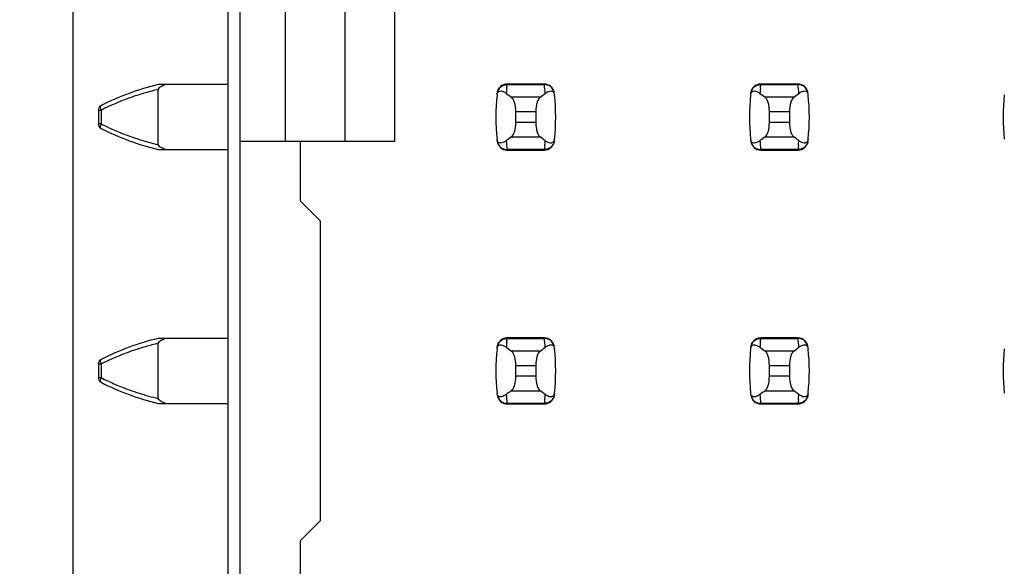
# Model space of a CAD drawing. Header units: inches. Extents: x 0 to 34, y 0 to 22.
# Tile 9 of 47: x 8.513 to 9.29, y 8.734 to 9.165. Entities that reach past the tile are written whole.
import ezdxf

# ---------------------------------------------------------------- set-up
doc = ezdxf.new("R2010")
doc.units = ezdxf.units.IN
doc.header["$LTSCALE"] = 1.87
doc.header["$MEASUREMENT"] = 0
doc.layers.get('0').update_dxf_attribs({"linetype": 'CONTINUOUS'})
doc.layers.add('DIMENSIONS', color=7, linetype='CONTINUOUS')
doc.styles.get("Standard").update_dxf_attribs({"font": 'txt', "width": 0.8})
doc.dimstyles.new('DIMSTYLE_1', dxfattribs={"dimtxt": 0.125, "dimasz": 0.18, "dimexe": 0.125, "dimexo": 0.0625, "dimgap": 0.09, "dimtad": 0, "dimtih": 1, "dimtoh": 1, "dimdec": 3, "dimlfac": 0.5, "dimzin": 4, "dimdsep": 46, "dimtxsty": 'STANDARD', "dimblk": '_FILLED', "dimblk1": '_FILLED', "dimblk2": '_FILLED', "dimcen": 0.09, "dimadec": 0, "dimazin": 0, "dimtp": 0.001, "dimtm": 0.001, "dimtfac": 1, "dimtdec": 3, "dimtofl": 0, "dimtmove": 0, "dimatfit": 3, "dimldrblk": '_FILLED', "dimfxl": 1, "dimtolj": 1, "dimtzin": 4, "dimarcsym": 0})

# ---------------------------------------------------------------- blocks, each defined once
blk = doc.blocks.new('*D18')
at = {"layer": 'DIMENSIONS', "color": 2, "linetype": 'CONTINUOUS'}
blk.add_line((8.58467, 14.26389), (7.80567, 14.26389), dxfattribs=at)
at = {"layer": 'DIMENSIONS', "color": 2, "linetype": 'CONTINUOUS', "insert": (7.74317, 14.32639), "char_height": 0.125, "width": 1.425, "attachment_point": 3, "line_spacing_factor": 0.9}
blk.add_mtext('4.148{\\Ftxt.shx;\\W1.000000;\\H0.125000; }[105.36]', dxfattribs=at)
blk = doc.blocks.new('_FILLED')
at = {"color": 0, "linetype": 'BYBLOCK'}
blk.add_solid([(0, 0), (-1, 0.1736), (-1, -0.1736)], dxfattribs=at)

msp = doc.modelspace()

# ---------------------------------------------------------------- linework, layer by layer
at = {"color": 7, "linetype": 'CONTINUOUS'}
for p, q in [((8.67717, 14.26389), (8.67717, 7.30989)), ((8.687, 7.34301), (8.687, 14.23277)), ((8.72243, 9.90679), (8.72243, 9.06899)), ((8.76968, 9.06899), (8.76968, 9.90679)), ((8.80905, 9.06899), (8.80905, 9.90679)), ((8.55517, 9.19789), (8.55517, 8.57789)), ((8.67717, 9.11348), (8.62243, 9.11348)), ((8.62243, 9.06616), (8.62243, 9.10962)), ((8.89719, 9.11037), (8.89735, 9.11192)), ((8.89735, 9.11192), (8.89744, 9.1127)), ((8.89744, 9.1127), (8.89753, 9.11347)), ((8.89755, 9.11387), (8.89753, 9.11347)), ((8.89753, 9.11347), (8.92686, 9.11347)), ((8.92684, 9.11387), (8.89755, 9.11387)), ((8.92686, 9.11347), (8.92684, 9.11387)), ((8.93439, 9.10701), (8.93473, 9.10604)), ((9.09719, 9.11037), (9.09735, 9.11192)), ((9.09735, 9.11192), (9.09744, 9.1127)), ((9.09744, 9.1127), (9.09753, 9.11347)), ((9.09755, 9.11387), (9.09753, 9.11347)), ((9.09753, 9.11347), (9.12686, 9.11347)), ((9.12684, 9.11387), (9.09755, 9.11387)), ((9.12686, 9.11347), (9.12684, 9.11387)), ((9.13439, 9.10701), (9.13473, 9.10604)), ((8.92355, 9.10356), (8.90084, 9.10356)), ((8.93473, 9.10604), (8.93484, 9.10537)), ((9.12355, 9.10356), (9.10084, 9.10356)), ((9.13473, 9.10604), (9.13484, 9.10537)), ((8.57519, 9.09337), (8.57759, 9.09337)), ((8.57519, 9.09337), (8.57519, 9.08241)), ((8.57759, 9.08241), (8.57759, 9.09337)), ((8.90432, 9.09215), (8.92007, 9.09215)), ((8.90432, 9.08363), (8.90432, 9.09215)), ((8.92007, 9.09215), (8.92007, 9.08363)), ((9.10432, 9.09215), (9.12007, 9.09215)), ((9.10432, 9.08363), (9.10432, 9.09215)), ((9.12007, 9.09215), (9.12007, 9.08363)), ((8.92007, 9.08363), (8.90432, 9.08363)), ((9.12007, 9.08363), (9.10432, 9.08363)), ((8.57759, 9.08241), (8.57519, 9.08241)), ((8.687, 9.06899), (8.80905, 9.06899)), ((8.73424, 9.06899), (8.73424, 9.02175)), ((8.88966, 9.06974), (8.88955, 9.07041)), ((8.89, 9.06877), (8.88966, 9.06974)), ((8.90084, 9.07222), (8.92355, 9.07222)), ((9.08966, 9.06974), (9.08955, 9.07041)), ((9.09, 9.06877), (9.08966, 9.06974)), ((9.10084, 9.07222), (9.12355, 9.07222)), ((8.62243, 9.0623), (8.67717, 9.0623)), ((8.92686, 9.06231), (8.89753, 9.06231)), ((8.89753, 9.06231), (8.89755, 9.06191)), ((8.89755, 9.06191), (8.92684, 9.06191)), ((8.92684, 9.06191), (8.92686, 9.06231)), ((8.92695, 9.06308), (8.92686, 9.06231)), ((8.92704, 9.06386), (8.92695, 9.06308)), ((8.9272, 9.06541), (8.92704, 9.06386)), ((9.12686, 9.06231), (9.09753, 9.06231)), ((9.09753, 9.06231), (9.09755, 9.06191)), ((9.09755, 9.06191), (9.12684, 9.06191)), ((9.12684, 9.06191), (9.12686, 9.06231)), ((9.12695, 9.06308), (9.12686, 9.06231)), ((9.12704, 9.06386), (9.12695, 9.06308)), ((9.1272, 9.06541), (9.12704, 9.06386)), ((8.74999, 9.006), (8.73424, 9.02175)), ((8.74999, 9.006), (8.74999, 8.76978)), ((8.67717, 8.91348), (8.62243, 8.91348)), ((8.89744, 8.9127), (8.89753, 8.91347)), ((8.89755, 8.91387), (8.89753, 8.91347)), ((8.89753, 8.91347), (8.92686, 8.91347)), ((8.92684, 8.91387), (8.89755, 8.91387)), ((8.92686, 8.91347), (8.92684, 8.91387)), ((9.09744, 8.9127), (9.09753, 8.91347)), ((9.09755, 8.91387), (9.09753, 8.91347)), ((9.09753, 8.91347), (9.12686, 8.91347)), ((9.12684, 8.91387), (9.09755, 8.91387)), ((9.12686, 8.91347), (9.12684, 8.91387)), ((8.62243, 8.86616), (8.62243, 8.90962)), ((8.89719, 8.91037), (8.89735, 8.91192)), ((8.89735, 8.91192), (8.89744, 8.9127)), ((8.93439, 8.90701), (8.93473, 8.90604)), ((8.93473, 8.90604), (8.93484, 8.90537)), ((9.09719, 8.91037), (9.09735, 8.91192)), ((9.09735, 8.91192), (9.09744, 8.9127)), ((9.13439, 8.90701), (9.13473, 8.90604)), ((9.13473, 8.90604), (9.13484, 8.90537)), ((8.92355, 8.90356), (8.90084, 8.90356)), ((9.12355, 8.90356), (9.10084, 8.90356)), ((8.57519, 8.89337), (8.57759, 8.89337)), ((8.57519, 8.89337), (8.57519, 8.88241)), ((8.57759, 8.88241), (8.57759, 8.89337)), ((8.90432, 8.89215), (8.92007, 8.89215)), ((8.90432, 8.88363), (8.90432, 8.89215)), ((8.92007, 8.89215), (8.92007, 8.88363)), ((9.10432, 8.89215), (9.12007, 8.89215)), ((9.10432, 8.88363), (9.10432, 8.89215)), ((9.12007, 8.89215), (9.12007, 8.88363)), ((8.57759, 8.88241), (8.57519, 8.88241)), ((8.92007, 8.88363), (8.90432, 8.88363)), ((9.12007, 8.88363), (9.10432, 8.88363)), ((8.88966, 8.86974), (8.88955, 8.87041)), ((8.89, 8.86877), (8.88966, 8.86974)), ((8.90084, 8.87222), (8.92355, 8.87222)), ((9.08966, 8.86974), (9.08955, 8.87041)), ((9.09, 8.86877), (9.08966, 8.86974)), ((9.10084, 8.87222), (9.12355, 8.87222)), ((8.62243, 8.8623), (8.67717, 8.8623)), ((8.92686, 8.86231), (8.89753, 8.86231)), ((8.89753, 8.86231), (8.89755, 8.86191)), ((8.89755, 8.86191), (8.92684, 8.86191)), ((8.92684, 8.86191), (8.92686, 8.86231)), ((8.92695, 8.86308), (8.92686, 8.86231)), ((8.92704, 8.86386), (8.92695, 8.86308)), ((8.9272, 8.86541), (8.92704, 8.86386)), ((9.12686, 8.86231), (9.09753, 8.86231)), ((9.09753, 8.86231), (9.09755, 8.86191)), ((9.09755, 8.86191), (9.12684, 8.86191)), ((9.12684, 8.86191), (9.12686, 8.86231)), ((9.12695, 8.86308), (9.12686, 8.86231)), ((9.12704, 8.86386), (9.12695, 8.86308)), ((9.1272, 8.86541), (9.12704, 8.86386)), ((8.73424, 8.75403), (8.74999, 8.76978)), ((8.73424, 8.75403), (8.73424, 8.70679))]:
    msp.add_line(p, q, dxfattribs=at)
for centre, radius, start, end in [((8.66973, 8.9155), 0.20355, 103.43634, 116.99448), ((8.66921, 8.91044), 0.20459, 104.67127, 107.60223), ((8.66973, 8.90847), 0.20664, 103.23229, 104.67256), ((8.89755, 9.106), 0.00787, 90, 173.04714), ((9.04606, 9.09549), 0.14961, 174.29541, 175.79451), ((8.92684, 9.106), 0.00787, 6.95286, 90), ((8.77832, 9.09549), 0.14963, 4.20561, 6.90091), ((9.09755, 9.106), 0.00787, 90, 173.04714), ((9.24606, 9.09549), 0.14961, 174.29541, 175.79451), ((9.12684, 9.106), 0.00787, 6.95286, 90), ((8.97832, 9.09549), 0.14963, 4.20561, 6.90091), ((8.66974, 8.90949), 0.20567, 112.09317, 116.2555), ((8.66888, 8.91152), 0.20347, 107.60633, 112.08509), ((9.04605, 9.08789), 0.15748, 173.62876, 186.37124), ((8.88777, 9.09458), 0.01496, 52.62555, 54.6964), ((8.77834, 9.08789), 0.15748, 353.62876, 6.37124), ((9.24605, 9.08789), 0.15748, 173.62876, 186.37124), ((9.08777, 9.09458), 0.01496, 52.62555, 54.6964), ((8.97834, 9.08789), 0.15748, 353.62876, 6.37124), ((9.44605, 9.08789), 0.15748, 173.62876, 186.37124), ((8.57912, 9.09337), 0.00394, 116.99448, 180), ((8.67086, 8.90716), 0.20826, 116.24931, 116.60672), ((8.57912, 9.08241), 0.00394, 180, 243.00552), ((8.66973, 9.26028), 0.20355, 243.00552, 256.56366), ((8.67051, 9.26791), 0.20746, 243.39214, 244.89804), ((8.66948, 9.2657), 0.20503, 244.8964, 247.91103), ((8.66888, 9.26426), 0.20347, 247.91491, 252.39367), ((8.66941, 9.26603), 0.20532, 252.40267, 256.77285), ((8.89755, 9.06978), 0.00787, 186.95286, 270), ((9.04607, 9.08029), 0.14963, 184.20561, 186.90091), ((8.92684, 9.06978), 0.00787, 270, 353.04714), ((8.77833, 9.08028), 0.14961, 354.29541, 355.79451), ((8.93663, 9.08121), 0.01497, 232.62594, 234.6885), ((9.09755, 9.06978), 0.00787, 186.95286, 270), ((9.24607, 9.08029), 0.14963, 184.20561, 186.90091), ((9.12684, 9.06978), 0.00787, 270, 353.04714), ((8.97833, 9.08028), 0.14961, 354.29541, 355.79451), ((9.13663, 9.08121), 0.01497, 232.62594, 234.6885), ((8.66973, 8.7155), 0.20355, 103.43634, 116.99448), ((8.89755, 8.906), 0.00787, 90, 173.04714), ((8.92684, 8.906), 0.00787, 6.95286, 90), ((8.77832, 8.89549), 0.14963, 4.20561, 6.90091), ((9.09755, 8.906), 0.00787, 90, 173.04714), ((9.12684, 8.906), 0.00787, 6.95286, 90), ((8.97832, 8.89549), 0.14963, 4.20561, 6.90091), ((8.66888, 8.71152), 0.20347, 107.60633, 112.08509), ((8.66921, 8.71044), 0.20459, 104.67127, 107.60223), ((8.66973, 8.70847), 0.20664, 103.23229, 104.67256), ((9.04605, 8.88789), 0.15748, 173.62876, 186.37124), ((8.88777, 8.89458), 0.01496, 52.62555, 54.6964), ((9.04606, 8.89549), 0.14961, 174.29541, 175.79451), ((8.77834, 8.88789), 0.15748, 353.62876, 6.37124), ((9.24605, 8.88789), 0.15748, 173.62876, 186.37124), ((9.08777, 8.89458), 0.01496, 52.62555, 54.6964), ((9.24606, 8.89549), 0.14961, 174.29541, 175.79451), ((8.97834, 8.88789), 0.15748, 353.62876, 6.37124), ((9.44605, 8.88789), 0.15748, 173.62876, 186.37124), ((8.66974, 8.70949), 0.20567, 112.09317, 116.2555), ((8.57912, 8.89337), 0.00394, 116.99448, 180), ((8.67086, 8.70716), 0.20826, 116.24931, 116.60672), ((8.57912, 8.88241), 0.00394, 180, 243.00552), ((8.67051, 9.06791), 0.20746, 243.39214, 244.89804), ((8.66973, 9.06028), 0.20355, 243.00552, 256.56366), ((8.66948, 9.0657), 0.20503, 244.8964, 247.91103), ((8.66888, 9.06426), 0.20347, 247.91491, 252.39367), ((8.66941, 9.06603), 0.20532, 252.40267, 256.77285), ((8.89755, 8.86978), 0.00787, 186.95286, 270), ((9.04607, 8.88029), 0.14963, 184.20561, 186.90091), ((8.92684, 8.86978), 0.00787, 270, 353.04714), ((8.77833, 8.88028), 0.14961, 354.29541, 355.79451), ((8.93663, 8.88121), 0.01497, 232.62594, 234.6885), ((9.09755, 8.86978), 0.00787, 186.95286, 270), ((9.24607, 8.88029), 0.14963, 184.20561, 186.90091), ((9.12684, 8.86978), 0.00787, 270, 353.04714), ((8.97833, 8.88028), 0.14961, 354.29541, 355.79451), ((9.13663, 8.88121), 0.01497, 232.62594, 234.6885)]:
    msp.add_arc(centre, radius, start, end, dxfattribs=at)
for centre, start_param, end_param in [((9.26833, 9.1414), -2.804032, -2.774684), ((8.55606, 9.1414), -0.366909, -0.33756), ((9.46833, 9.1414), -2.804032, -2.774684), ((8.75606, 9.1414), -0.366909, -0.33756), ((9.26833, 9.03438), 2.774684, 2.804032), ((8.55606, 9.03438), 0.33756, 0.366909), ((9.46833, 9.03438), 2.774684, 2.804032), ((8.75606, 9.03438), 0.33756, 0.366909), ((9.26833, 8.9414), -2.804032, -2.774684), ((8.55606, 8.9414), -0.366909, -0.33756), ((9.46833, 8.9414), -2.804032, -2.774684), ((8.75606, 8.9414), -0.366909, -0.33756), ((9.26833, 8.83438), 2.774684, 2.804032), ((8.55606, 8.83438), 0.33756, 0.366909), ((9.46833, 8.83438), 2.774684, 2.804032), ((8.75606, 8.83438), 0.33756, 0.366909)]:
    msp.add_ellipse(centre, major_axis=(0.3937, 0), ratio=0.267949, start_param=start_param, end_param=end_param, dxfattribs=at)
for points, knots in [([(8.62243, 9.10962), (8.62261, 9.11016), (8.62326, 9.11116), (8.62525, 9.11231), (8.62678, 9.11306), (8.62783, 9.11348)], [0, 0, 0, 0, 0.249418, 0.500086, 1, 1, 1, 1]), ([(8.88955, 9.10537), (8.88966, 9.10638), (8.89036, 9.10824), (8.89279, 9.10854), (8.89465, 9.10791), (8.89582, 9.10721), (8.89641, 9.10679)], [0, 0, 0, 0, 0.344091, 0.54278, 0.755602, 1, 1, 1, 1]), ([(8.88971, 9.10681), (8.88986, 9.10799), (8.89079, 9.11037), (8.89273, 9.11205), (8.89385, 9.1126)], [0, 0, 0, 0, 0.485962, 1, 1, 1, 1]), ([(8.89385, 9.1126), (8.89415, 9.11275), (8.89531, 9.11324), (8.89659, 9.11348), (8.89753, 9.11347)], [0, 0, 0, 0, 0.258954, 1, 1, 1, 1]), ([(8.9306, 9.11257), (8.9303, 9.11272), (8.92912, 9.11323), (8.92781, 9.11348), (8.92686, 9.11347)], [0, 0, 0, 0, 0.258938, 1, 1, 1, 1]), ([(8.92754, 9.10647), (8.92811, 9.1069), (8.92925, 9.10766), (8.93103, 9.10838), (8.93298, 9.10855), (8.93409, 9.10762), (8.93439, 9.10701)], [0, 0, 0, 0, 0.277188, 0.519496, 0.737282, 1, 1, 1, 1]), ([(8.93468, 9.10681), (8.93453, 9.10798), (8.93362, 9.11033), (8.93171, 9.11201), (8.9306, 9.11257)], [0, 0, 0, 0, 0.485899, 1, 1, 1, 1]), ([(9.08955, 9.10537), (9.08966, 9.10638), (9.09036, 9.10824), (9.09279, 9.10854), (9.09465, 9.10791), (9.09582, 9.10721), (9.09641, 9.10679)], [0, 0, 0, 0, 0.344091, 0.54278, 0.755602, 1, 1, 1, 1]), ([(9.08971, 9.10681), (9.08986, 9.10799), (9.09079, 9.11037), (9.09273, 9.11205), (9.09385, 9.1126)], [0, 0, 0, 0, 0.485962, 1, 1, 1, 1]), ([(9.09385, 9.1126), (9.09415, 9.11275), (9.09531, 9.11324), (9.09659, 9.11348), (9.09753, 9.11347)], [0, 0, 0, 0, 0.258954, 1, 1, 1, 1]), ([(9.1306, 9.11257), (9.1303, 9.11272), (9.12912, 9.11323), (9.12781, 9.11348), (9.12686, 9.11347)], [0, 0, 0, 0, 0.258938, 1, 1, 1, 1]), ([(9.12754, 9.10647), (9.12811, 9.1069), (9.12925, 9.10766), (9.13103, 9.10838), (9.13298, 9.10855), (9.13409, 9.10762), (9.13439, 9.10701)], [0, 0, 0, 0, 0.277188, 0.519496, 0.737282, 1, 1, 1, 1]), ([(9.13468, 9.10681), (9.13453, 9.10798), (9.13362, 9.11033), (9.13171, 9.11201), (9.1306, 9.11257)], [0, 0, 0, 0, 0.485899, 1, 1, 1, 1]), ([(8.90432, 9.09215), (8.90432, 9.09461), (8.90393, 9.09807), (8.9024, 9.10185), (8.90139, 9.10317), (8.90084, 9.10356)], [0, 0, 0, 0, 0.604658, 0.834309, 1, 1, 1, 1]), ([(8.92355, 9.10356), (8.923, 9.10317), (8.92199, 9.10185), (8.92046, 9.09807), (8.92007, 9.09461), (8.92007, 9.09215)], [0, 0, 0, 0, 0.165672, 0.395352, 1, 1, 1, 1]), ([(9.10432, 9.09215), (9.10432, 9.09461), (9.10393, 9.09807), (9.1024, 9.10185), (9.10139, 9.10317), (9.10084, 9.10356)], [0, 0, 0, 0, 0.604658, 0.834309, 1, 1, 1, 1]), ([(9.12355, 9.10356), (9.123, 9.10317), (9.12199, 9.10185), (9.12046, 9.09807), (9.12007, 9.09461), (9.12007, 9.09215)], [0, 0, 0, 0, 0.165672, 0.395352, 1, 1, 1, 1]), ([(8.57759, 9.09337), (8.57727, 9.09409), (8.57687, 9.09512), (8.57696, 9.09668), (8.57734, 9.09687)], [0, 0, 0, 0, 0.649654, 1, 1, 1, 1]), ([(8.90084, 9.07222), (8.90139, 9.0726), (8.9024, 9.07393), (8.90393, 9.07771), (8.90432, 9.08117), (8.90432, 9.08363)], [0, 0, 0, 0, 0.165672, 0.395352, 1, 1, 1, 1]), ([(8.92007, 9.08363), (8.92007, 9.08117), (8.92046, 9.07771), (8.92199, 9.07393), (8.923, 9.0726), (8.92355, 9.07222)], [0, 0, 0, 0, 0.604658, 0.834309, 1, 1, 1, 1]), ([(9.10084, 9.07222), (9.10139, 9.0726), (9.1024, 9.07393), (9.10393, 9.07771), (9.10432, 9.08117), (9.10432, 9.08363)], [0, 0, 0, 0, 0.165672, 0.395352, 1, 1, 1, 1]), ([(9.12007, 9.08363), (9.12007, 9.08117), (9.12046, 9.07771), (9.12199, 9.07393), (9.123, 9.0726), (9.12355, 9.07222)], [0, 0, 0, 0, 0.604658, 0.834309, 1, 1, 1, 1]), ([(8.57695, 9.07989), (8.57695, 9.08008), (8.57704, 9.08095), (8.57732, 9.08179), (8.57759, 9.08241)], [0, 0, 0, 0, 0.215945, 1, 1, 1, 1]), ([(8.57734, 9.0789), (8.57728, 9.07894), (8.57699, 9.07918), (8.57695, 9.07959), (8.57695, 9.07989)], [0, 0, 0, 0, 0.187302, 1, 1, 1, 1]), ([(8.88971, 9.06897), (8.88986, 9.06779), (8.89079, 9.06541), (8.89273, 9.06373), (8.89385, 9.06317)], [0, 0, 0, 0, 0.485962, 1, 1, 1, 1]), ([(8.89685, 9.06931), (8.89628, 9.06888), (8.89514, 9.06812), (8.89336, 9.06739), (8.89141, 9.06723), (8.8903, 9.06816), (8.89, 9.06877)], [0, 0, 0, 0, 0.277188, 0.519495, 0.73728, 1, 1, 1, 1]), ([(8.93484, 9.07041), (8.93473, 9.0694), (8.93402, 9.06754), (8.9316, 9.06724), (8.92974, 9.06787), (8.92857, 9.06857), (8.92797, 9.06899)], [0, 0, 0, 0, 0.34411, 0.542772, 0.755567, 1, 1, 1, 1]), ([(8.93468, 9.06897), (8.93453, 9.0678), (8.93362, 9.06545), (8.93171, 9.06377), (8.9306, 9.06321)], [0, 0, 0, 0, 0.485899, 1, 1, 1, 1]), ([(9.08971, 9.06897), (9.08986, 9.06779), (9.09079, 9.06541), (9.09273, 9.06373), (9.09385, 9.06317)], [0, 0, 0, 0, 0.485962, 1, 1, 1, 1]), ([(9.09685, 9.06931), (9.09628, 9.06888), (9.09514, 9.06812), (9.09336, 9.06739), (9.09141, 9.06723), (9.0903, 9.06816), (9.09, 9.06877)], [0, 0, 0, 0, 0.277188, 0.519495, 0.73728, 1, 1, 1, 1]), ([(9.13484, 9.07041), (9.13473, 9.0694), (9.13402, 9.06754), (9.1316, 9.06724), (9.12974, 9.06787), (9.12857, 9.06857), (9.12797, 9.06899)], [0, 0, 0, 0, 0.34411, 0.542772, 0.755567, 1, 1, 1, 1]), ([(9.13468, 9.06897), (9.13453, 9.0678), (9.13362, 9.06545), (9.13171, 9.06377), (9.1306, 9.06321)], [0, 0, 0, 0, 0.485899, 1, 1, 1, 1]), ([(8.62783, 9.0623), (8.62678, 9.06272), (8.62525, 9.06347), (8.62326, 9.06461), (8.62261, 9.06562), (8.62243, 9.06616)], [0, 0, 0, 0, 0.499884, 0.750545, 1, 1, 1, 1]), ([(8.89385, 9.06317), (8.89415, 9.06303), (8.89531, 9.06254), (8.89659, 9.0623), (8.89753, 9.06231)], [0, 0, 0, 0, 0.258954, 1, 1, 1, 1]), ([(8.9306, 9.06321), (8.9303, 9.06306), (8.92912, 9.06255), (8.92781, 9.0623), (8.92686, 9.06231)], [0, 0, 0, 0, 0.258938, 1, 1, 1, 1]), ([(9.09385, 9.06317), (9.09415, 9.06303), (9.09531, 9.06254), (9.09659, 9.0623), (9.09753, 9.06231)], [0, 0, 0, 0, 0.258954, 1, 1, 1, 1]), ([(9.1306, 9.06321), (9.1303, 9.06306), (9.12912, 9.06255), (9.12781, 9.0623), (9.12686, 9.06231)], [0, 0, 0, 0, 0.258938, 1, 1, 1, 1]), ([(8.62243, 8.90962), (8.62261, 8.91016), (8.62326, 8.91116), (8.62525, 8.91231), (8.62678, 8.91306), (8.62783, 8.91348)], [0, 0, 0, 0, 0.249418, 0.500086, 1, 1, 1, 1]), ([(8.89385, 8.9126), (8.89415, 8.91275), (8.89531, 8.91324), (8.89659, 8.91348), (8.89753, 8.91347)], [0, 0, 0, 0, 0.258954, 1, 1, 1, 1]), ([(8.9306, 8.91257), (8.9303, 8.91272), (8.92912, 8.91323), (8.92781, 8.91348), (8.92686, 8.91347)], [0, 0, 0, 0, 0.258938, 1, 1, 1, 1]), ([(9.09385, 8.9126), (9.09415, 8.91275), (9.09531, 8.91324), (9.09659, 8.91348), (9.09753, 8.91347)], [0, 0, 0, 0, 0.258954, 1, 1, 1, 1]), ([(9.1306, 8.91257), (9.1303, 8.91272), (9.12912, 8.91323), (9.12781, 8.91348), (9.12686, 8.91347)], [0, 0, 0, 0, 0.258938, 1, 1, 1, 1]), ([(8.88955, 8.90537), (8.88966, 8.90638), (8.89036, 8.90824), (8.89279, 8.90854), (8.89465, 8.90791), (8.89582, 8.90721), (8.89641, 8.90679)], [0, 0, 0, 0, 0.344091, 0.54278, 0.755602, 1, 1, 1, 1]), ([(8.88971, 8.90681), (8.88986, 8.90799), (8.89079, 8.91037), (8.89273, 8.91205), (8.89385, 8.9126)], [0, 0, 0, 0, 0.485962, 1, 1, 1, 1]), ([(8.92754, 8.90647), (8.92811, 8.9069), (8.92925, 8.90766), (8.93103, 8.90838), (8.93298, 8.90855), (8.93409, 8.90762), (8.93439, 8.90701)], [0, 0, 0, 0, 0.277188, 0.519496, 0.737282, 1, 1, 1, 1]), ([(8.93468, 8.90681), (8.93453, 8.90798), (8.93362, 8.91033), (8.93171, 8.91201), (8.9306, 8.91257)], [0, 0, 0, 0, 0.485899, 1, 1, 1, 1]), ([(9.08955, 8.90537), (9.08966, 8.90638), (9.09036, 8.90824), (9.09279, 8.90854), (9.09465, 8.90791), (9.09582, 8.90721), (9.09641, 8.90679)], [0, 0, 0, 0, 0.344091, 0.54278, 0.755602, 1, 1, 1, 1]), ([(9.08971, 8.90681), (9.08986, 8.90799), (9.09079, 8.91037), (9.09273, 8.91205), (9.09385, 8.9126)], [0, 0, 0, 0, 0.485962, 1, 1, 1, 1]), ([(9.12754, 8.90647), (9.12811, 8.9069), (9.12925, 8.90766), (9.13103, 8.90838), (9.13298, 8.90855), (9.13409, 8.90762), (9.13439, 8.90701)], [0, 0, 0, 0, 0.277188, 0.519496, 0.737282, 1, 1, 1, 1]), ([(9.13468, 8.90681), (9.13453, 8.90798), (9.13362, 8.91033), (9.13171, 8.91201), (9.1306, 8.91257)], [0, 0, 0, 0, 0.485899, 1, 1, 1, 1]), ([(8.90432, 8.89215), (8.90432, 8.89461), (8.90393, 8.89807), (8.9024, 8.90185), (8.90139, 8.90317), (8.90084, 8.90356)], [0, 0, 0, 0, 0.604658, 0.834309, 1, 1, 1, 1]), ([(8.92355, 8.90356), (8.923, 8.90317), (8.92199, 8.90185), (8.92046, 8.89807), (8.92007, 8.89461), (8.92007, 8.89215)], [0, 0, 0, 0, 0.165672, 0.395352, 1, 1, 1, 1]), ([(9.10432, 8.89215), (9.10432, 8.89461), (9.10393, 8.89807), (9.1024, 8.90185), (9.10139, 8.90317), (9.10084, 8.90356)], [0, 0, 0, 0, 0.604658, 0.834309, 1, 1, 1, 1]), ([(9.12355, 8.90356), (9.123, 8.90317), (9.12199, 8.90185), (9.12046, 8.89807), (9.12007, 8.89461), (9.12007, 8.89215)], [0, 0, 0, 0, 0.165672, 0.395352, 1, 1, 1, 1]), ([(8.57759, 8.89337), (8.57727, 8.89409), (8.57687, 8.89512), (8.57696, 8.89668), (8.57734, 8.89687)], [0, 0, 0, 0, 0.649654, 1, 1, 1, 1]), ([(8.57695, 8.87989), (8.57695, 8.88008), (8.57704, 8.88095), (8.57732, 8.88178), (8.57759, 8.88241)], [0, 0, 0, 0, 0.215942, 1, 1, 1, 1]), ([(8.90084, 8.87222), (8.90139, 8.8726), (8.9024, 8.87393), (8.90393, 8.87771), (8.90432, 8.88117), (8.90432, 8.88363)], [0, 0, 0, 0, 0.165672, 0.395352, 1, 1, 1, 1]), ([(8.92007, 8.88363), (8.92007, 8.88117), (8.92046, 8.87771), (8.92199, 8.87393), (8.923, 8.8726), (8.92355, 8.87222)], [0, 0, 0, 0, 0.604658, 0.834309, 1, 1, 1, 1]), ([(9.10084, 8.87222), (9.10139, 8.8726), (9.1024, 8.87393), (9.10393, 8.87771), (9.10432, 8.88117), (9.10432, 8.88363)], [0, 0, 0, 0, 0.165672, 0.395352, 1, 1, 1, 1]), ([(9.12007, 8.88363), (9.12007, 8.88117), (9.12046, 8.87771), (9.12199, 8.87393), (9.123, 8.8726), (9.12355, 8.87222)], [0, 0, 0, 0, 0.604658, 0.834309, 1, 1, 1, 1]), ([(8.57734, 8.8789), (8.57728, 8.87894), (8.57699, 8.87918), (8.57695, 8.87959), (8.57695, 8.87989)], [0, 0, 0, 0, 0.187302, 1, 1, 1, 1]), ([(8.88971, 8.86897), (8.88986, 8.86779), (8.89079, 8.86541), (8.89273, 8.86373), (8.89385, 8.86317)], [0, 0, 0, 0, 0.485962, 1, 1, 1, 1]), ([(8.89685, 8.86931), (8.89628, 8.86888), (8.89514, 8.86812), (8.89336, 8.86739), (8.89141, 8.86723), (8.8903, 8.86816), (8.89, 8.86877)], [0, 0, 0, 0, 0.277188, 0.519495, 0.73728, 1, 1, 1, 1]), ([(8.93484, 8.87041), (8.93473, 8.8694), (8.93402, 8.86754), (8.9316, 8.86724), (8.92974, 8.86787), (8.92857, 8.86857), (8.92797, 8.86899)], [0, 0, 0, 0, 0.34411, 0.542772, 0.755567, 1, 1, 1, 1]), ([(8.93468, 8.86897), (8.93453, 8.8678), (8.93362, 8.86545), (8.93171, 8.86377), (8.9306, 8.86321)], [0, 0, 0, 0, 0.485899, 1, 1, 1, 1]), ([(9.08971, 8.86897), (9.08986, 8.86779), (9.09079, 8.86541), (9.09273, 8.86373), (9.09385, 8.86317)], [0, 0, 0, 0, 0.485962, 1, 1, 1, 1]), ([(9.09685, 8.86931), (9.09628, 8.86888), (9.09514, 8.86812), (9.09336, 8.86739), (9.09141, 8.86723), (9.0903, 8.86816), (9.09, 8.86877)], [0, 0, 0, 0, 0.277188, 0.519495, 0.73728, 1, 1, 1, 1]), ([(9.13484, 8.87041), (9.13473, 8.8694), (9.13402, 8.86754), (9.1316, 8.86724), (9.12974, 8.86787), (9.12857, 8.86857), (9.12797, 8.86899)], [0, 0, 0, 0, 0.34411, 0.542772, 0.755567, 1, 1, 1, 1]), ([(9.13468, 8.86897), (9.13453, 8.8678), (9.13362, 8.86545), (9.13171, 8.86377), (9.1306, 8.86321)], [0, 0, 0, 0, 0.485899, 1, 1, 1, 1]), ([(8.62783, 8.8623), (8.62678, 8.86272), (8.62525, 8.86347), (8.62326, 8.86461), (8.62261, 8.86562), (8.62243, 8.86616)], [0, 0, 0, 0, 0.499884, 0.750545, 1, 1, 1, 1]), ([(8.89385, 8.86317), (8.89415, 8.86303), (8.89531, 8.86254), (8.89659, 8.8623), (8.89753, 8.86231)], [0, 0, 0, 0, 0.258954, 1, 1, 1, 1]), ([(8.9306, 8.86321), (8.9303, 8.86306), (8.92912, 8.86255), (8.92781, 8.8623), (8.92686, 8.86231)], [0, 0, 0, 0, 0.258938, 1, 1, 1, 1]), ([(9.09385, 8.86317), (9.09415, 8.86303), (9.09531, 8.86254), (9.09659, 8.8623), (9.09753, 8.86231)], [0, 0, 0, 0, 0.258954, 1, 1, 1, 1]), ([(9.1306, 8.86321), (9.1303, 8.86306), (9.12912, 8.86255), (9.12781, 8.8623), (9.12686, 8.86231)], [0, 0, 0, 0, 0.258938, 1, 1, 1, 1])]:
    msp.add_open_spline(points, degree=3, knots=knots, dxfattribs=at)

# ---------------------------------------------------------------- dimensions: what is measured, and where the dimension line sits
at = {"layer": 'DIMENSIONS', "color": 2, "linetype": 'CONTINUOUS'}
dim = msp.add_ordinate_dim(feature_location=(8.58467, 14.26389), offset=(-0.779, 0), dtype=0, origin=(8.64717, 5.96789), dimstyle='DIMSTYLE_1', override={"dimtad": 1, "dimtih": 0, "dimtoh": 0}, dxfattribs=at)
dim.commit()
dim.dimension.update_dxf_attribs({"geometry": '*D18', "text_midpoint": (7.03067, 14.26389)})

doc.saveas('drawing.dxf')
